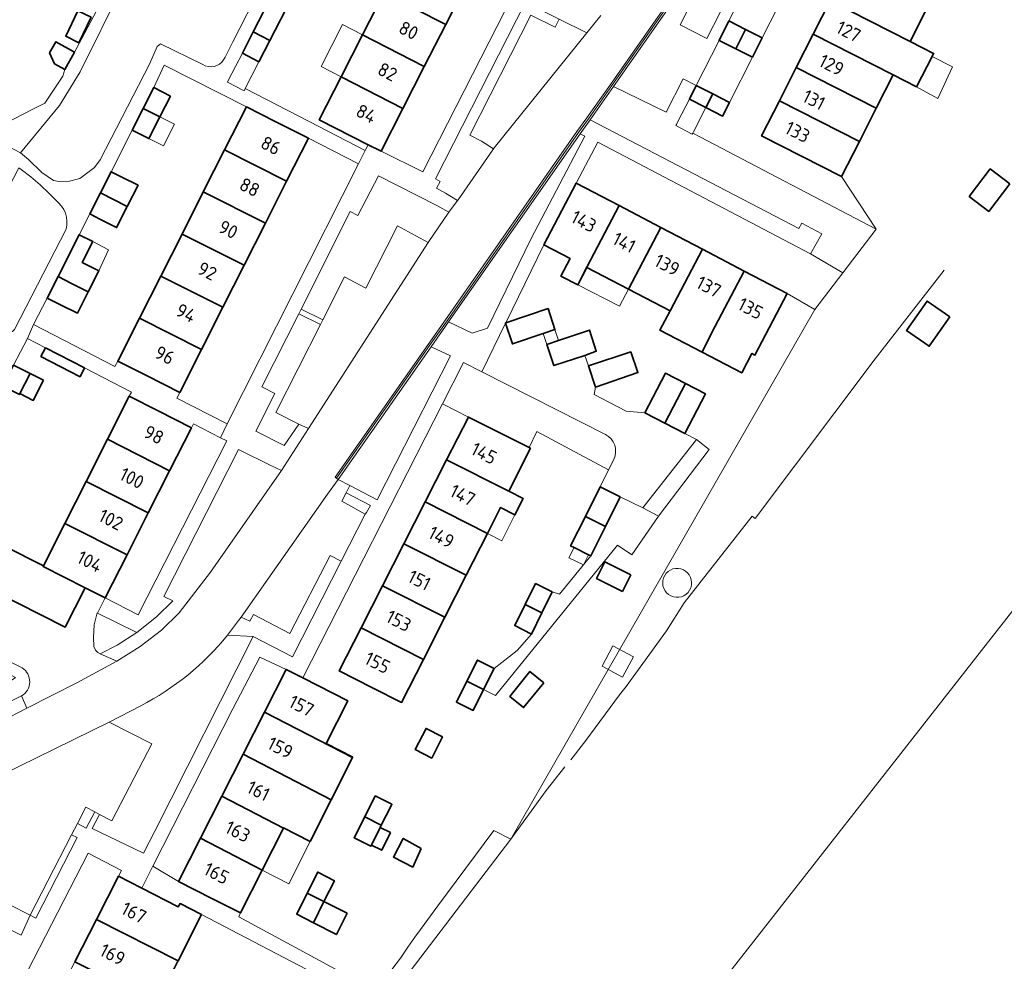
# Model space of a CAD drawing. Header units: metres. Extents: x 178952 to 185583, y 415201 to 419317.
# Tile 9 of 165: x 180343 to 180474, y 417923 to 418049. Entities that reach past the tile are written whole.
import ezdxf
from ezdxf.enums import TextEntityAlignment as Align

# ---------------------------------------------------------------- set-up
doc = ezdxf.new("R2010")
doc.units = ezdxf.units.M
for name, color, linetype, lineweight in [('B-XX-GR-BEPLANTING_CULTUUR_BODEMBEDEKKER-GV', 253, 'Continuous', 18), ('B-XX-GR-BEPLANTING_CULTUUR_HEESTERS-GV', 253, 'Continuous', 18), ('B-XX-GR-HAAG-G', 253, 'GR-HAAG1', 13), ('B-XX-IE-TERREINAFSCHEIDING_KUNSTMATIG_HEKWERK-G', 253, 'IE-TERREINAFSCHEIDING-KUNSTMATIG', 18), ('B-XX-IE-TERREINAFSCHEIDING_KUNSTMATIG_HEKWERK_RASTER-G', 253, 'IE-TERREINAFSCHEIDING-KUNSTMATIG', 18), ('B-XX-OG-BEBOUWING-GV', 252, 'Continuous', 35), ('B-XX-OG-BEBOUWING-T18', 252, 'Continuous', 18), ('B-XX-OG-BEBOUWING_OVERBOUWING-GV', 252, 'Continuous', 18), ('B-XX-OG-BEBOUWING_SCHUUR-GV', 252, 'Continuous', 35), ('B-XX-OG-TERREIN_CULTUURSCHEIDING-GV', 253, 'Continuous', 18), ('B-XX-OG-TERREIN_ERF-GV', 253, 'Continuous', 18), ('B-XX-VH-GOOT-G', 253, 'Continuous', 18), ('B-XX-VH-VERHARDING_ASFALT-GV', 251, 'Continuous', 18), ('B-XX-VH-VERHARDING_BEDRIJFSVLOERPLAAT-GV', 251, 'Continuous', 18), ('B-XX-VH-VERHARDING_BETONSTRAATSTEEN-GV', 251, 'Continuous', 18), ('B-XX-VH-VERHARDING_TEGEL-GV', 251, 'Continuous', 18)]:
    doc.layers.add(name, color=color, linetype=linetype, lineweight=lineweight)
doc.styles.add('NLCS-ISO-M-T18', font='NLCS-ISO.ttf', dxfattribs={"height": 1.8})
doc.linetypes.add('GR-HAAG1', pattern='A,6,[176,NLCS.SHX,S=0.125,R=0,X=0,Y=0],-2', length=8)
doc.linetypes.add('IE-TERREINAFSCHEIDING-KUNSTMATIG', pattern='A,4,[82,NLCS.SHX,S=0.75,R=90,X=0,Y=0],4,-2', length=10)

msp = doc.modelspace()

# ---------------------------------------------------------------- linework, layer by layer
at = {"layer": 'B-XX-GR-BEPLANTING_CULTUUR_BODEMBEDEKKER-GV'}
for points in [[(180436.45, 418049.77), (180432.831, 418051.59), (180431.041, 418048.01), (180434.621, 418046.18)], [(180418.301, 418033.15), (180417.661, 418033.47), (180400.071, 418008.31), (180403.211, 418006.82), (180405.261, 418007.45), (180411.141, 418019.46)], [(180393.231, 418021.14), (180395.681, 418019.832), (180397.351, 418018.94), (180400.127, 418022.99), (180398.491, 418023.854), (180390.701, 418027.84), (180387.951, 418022.52), (180386.901, 418023.06), (180380.341, 418010.029), (180383.264, 418008.595), (180386.171, 418014.34), (180388.991, 418012.83)], [(180382.948, 418007.972), (180380.027, 418009.405), (180375.101, 417999.62), (180376.821, 417998.754), (180374.271, 417993.69), (180378.056, 417991.786), (180380.051, 417994.61), (180376.981, 417996.18)], [(180400.311, 418003.75), (180397.731, 418004.99), (180385.291, 417987.25), (180386.845, 417986.442), (180390.521, 417984.53)], [(180377.7, 417988.43), (180376.201, 417989.16), (180371.951, 417991.23), (180361.991, 417971.6), (180363.161, 417971.01), (180360.991, 417968.86), (180358.361, 417966.76), (180355.753, 417965.063), (180353.477, 417963.937), (180355.701, 417962.93), (180358.811, 417964.89), (180361.66, 417967.09), (180364.041, 417969.39), (180368.241, 417974.85)], [(180373.991, 417969.19), (180373.501, 417968.27), (180372.307, 417968.842), (180371.976, 417968.374), (180370.482, 417966.402), (180373.931, 417966.23), (180379.201, 417963.53), (180385.701, 417976.3), (180384.221, 417977.09), (180378.851, 417966.65)], [(180350.397, 417939.348), (180349.637, 417939.737), (180344.101, 417928.97), (180344.863, 417928.577)], [(180344.101, 417928.97), (180341.299, 417930.415), (180339.966, 417927.777), (180340.141, 417927.694), (180342.879, 417926.31)]]:
    msp.add_lwpolyline(points, close=True, dxfattribs=at)
for points in [[(180358.881, 417956.98), (180354.651, 417954.8), (180360.391, 417951.9), (180355.021, 417941.6), (180353.37, 417942.461), (180352.398, 417940.548), (180359.275, 417937.291), (180360.751, 417940.2), (180373.931, 417966.23)], [(180373.931, 417966.23), (180370.482, 417966.402)], [(180343.011, 417962.04), (180339.911, 417963.6), (180339.251, 417962.27), (180342.135, 417960.772), (180336.471, 417956.91), (180322.147, 417950.001), (180323.071, 417948.5), (180342.921, 417958.3)]]:
    msp.add_lwpolyline(points, dxfattribs=at)
for points in [[(180370.482, 417966.402, -0.1035599), (180358.881, 417956.98)], [(180342.921, 417958.3, 0.5695235), (180343.011, 417962.04)]]:
    msp.add_lwpolyline(points, format="xyb", dxfattribs=at)
at = {"layer": 'B-XX-GR-BEPLANTING_CULTUUR_HEESTERS-GV'}
for points in [[(180354.677, 418053.138), (180351.011, 418046.221), (180350.023, 418044.357), (180348.72, 418042.043), (180348.46, 418041.183), (180346.035, 418037.536), (180344.373, 418036.688), (180340.858, 418034.894), (180340.376, 418034.792), (180339.351, 418032.69), (180342.805, 418030.911), (180348.032, 418037.225), (180350.779, 418041.747), (180356.368, 418053.038)], [(180404.541, 418001.63), (180402.071, 418002.88), (180399.255, 417997.36), (180402.735, 417995.584), (180407.207, 417993.348), (180410.839, 417991.532), (180411.866, 417993.666), (180421.48, 417988.531), (180422.172, 417989.93)], [(180421.06, 417993.27), (180404.541, 418001.63)]]:
    msp.add_lwpolyline(points, dxfattribs=at)
for points in [[(180406.105, 418031.468), (180404.501, 418032.455), (180402.931, 418033.26), (180411.091, 418049.33), (180414.341, 418047.71), (180414.88, 418048.799), (180410.351, 418051.08), (180398.332, 418027.428), (180398.96, 418027.074), (180398.464, 418026.195), (180399.667, 418025.537), (180401.274, 418024.531), (180401.341, 418024.62)], [(180434.921, 417991.233), (180433.225, 417992.573), (180426.058, 417983.426), (180428.182, 417982.313)]]:
    msp.add_lwpolyline(points, close=True, dxfattribs=at)
msp.add_lwpolyline([(180422.172, 417989.93, 0.4119655), (180421.06, 417993.27)], format="xyb", dxfattribs=at)
at = {"layer": 'B-XX-GR-HAAG-G', "ltscale": 0.2, "flags": 128}
msp.add_lwpolyline([(180422.959, 417958.461), (180423.854, 417959.564)], dxfattribs=at)
at = {"layer": 'B-XX-IE-TERREINAFSCHEIDING_KUNSTMATIG_HEKWERK-G', "ltscale": 0.1, "flags": 128}
for points in [[(180431.615, 417970.752), (180440.698, 417982.344), (180441.112, 417982.018), (180457.171, 418003.359), (180459.836, 418006.799), (180466.368, 418015.229)], [(180422.959, 417958.461), (180418.437, 417952.339), (180416.424, 417949.757)], [(180415.634, 417948.833), (180413.129, 417945.643), (180408.425, 417939.137)]]:
    msp.add_lwpolyline(points, dxfattribs=at)
at = {"layer": 'B-XX-IE-TERREINAFSCHEIDING_KUNSTMATIG_HEKWERK_RASTER-G', "ltscale": 0.2, "flags": 128}
msp.add_lwpolyline([(180423.854, 417959.564), (180429.228, 417967.013), (180431.615, 417970.752)], dxfattribs=at)
at = {"layer": 'B-XX-OG-BEBOUWING-GV'}
for points in [[(180402.621, 418053.85), (180394.331, 418058.07), (180392.753, 418054.969), (180390.531, 418056.1), (180389.203, 418053.492), (180391.425, 418052.361), (180391.406, 418052.323), (180399.687, 418048.092)], [(180453.521, 418055.93), (180451.13, 418051.229), (180461.826, 418045.798), (180464.21, 418050.49)], [(180379.042, 418051.579), (180378.091, 418052.079), (180376.83, 418052.741), (180373.934, 418047.092), (180376.158, 418045.952)], [(180399.687, 418048.092), (180391.406, 418052.323), (180388.544, 418046.701), (180396.826, 418042.476)], [(180461.826, 418045.798), (180451.13, 418051.229), (180448.87, 418046.785), (180459.559, 418041.337), (180462.699, 418039.741), (180464.762, 418043.8), (180464.966, 418044.202)], [(180439.811, 418047.415), (180437.588, 418048.548), (180436.269, 418045.946), (180438.493, 418044.828)], [(180442.021, 418046.288), (180439.811, 418047.415), (180438.493, 418044.828), (180440.716, 418043.71)], [(180376.158, 418045.952), (180373.934, 418047.092), (180372.482, 418044.261), (180374.695, 418043.098)], [(180396.826, 418042.476), (180388.544, 418046.701), (180385.686, 418041.087), (180393.965, 418036.86)], [(180448.87, 418046.785), (180446.602, 418042.325), (180457.301, 418036.893), (180459.559, 418041.337)], [(180446.602, 418042.325), (180444.337, 418037.872), (180455.035, 418032.432), (180457.301, 418036.893)], [(180393.965, 418036.86), (180385.686, 418041.087), (180382.761, 418035.34), (180389.311, 418032.002), (180391.041, 418031.12)], [(180362.87, 418038.505), (180360.637, 418039.636), (180359.227, 418036.853), (180361.46, 418035.722)], [(180435.444, 418038.794), (180433.223, 418039.93), (180432.287, 418038.093), (180434.508, 418036.964)], [(180437.654, 418037.663), (180435.444, 418038.794), (180434.508, 418036.964), (180436.728, 418035.835)], [(180361.46, 418035.722), (180359.227, 418036.853), (180357.759, 418033.955), (180359.987, 418032.814)], [(180381.321, 418032.86), (180376.861, 418035.12), (180373.024, 418037.062), (180370.11, 418031.308), (180378.411, 418027.114)], [(180444.337, 418037.872), (180441.951, 418033.18), (180452.651, 418027.74), (180455.035, 418032.432)], [(180378.411, 418027.114), (180370.11, 418031.308), (180367.258, 418025.678), (180375.562, 418021.488)], [(180358.537, 418026.595), (180356.286, 418027.694), (180354.92, 418028.387), (180353.496, 418025.58), (180357.093, 418023.754)], [(180422.884, 418023.849), (180417.131, 418026.85), (180412.821, 418018.61), (180416.323, 418016.783), (180415.096, 418014.434), (180417.361, 418013.275), (180418.553, 418015.619)], [(180357.093, 418023.754), (180353.496, 418025.58), (180352.056, 418022.742), (180353.422, 418022.049), (180355.649, 418020.914)], [(180375.562, 418021.488), (180367.258, 418025.678), (180364.412, 418020.058), (180372.717, 418015.871)], [(180428.461, 418020.94), (180422.884, 418023.849), (180418.553, 418015.619), (180417.361, 418013.275), (180417.376, 418013.267), (180418.592, 418015.599), (180424.139, 418012.705)], [(180351.05, 418016.265), (180352.458, 418019.043), (180350.648, 418019.96), (180347.821, 418014.372), (180349.627, 418013.457), (180351.858, 418012.324), (180353.292, 418015.149)], [(180372.717, 418015.871), (180364.412, 418020.058), (180361.565, 418014.437), (180369.872, 418010.255)], [(180434.056, 418018.022), (180428.461, 418020.94), (180424.139, 418012.705), (180429.715, 418009.795)], [(180439.641, 418015.109), (180434.056, 418018.022), (180429.715, 418009.795), (180428.344, 418007.196), (180433.987, 418004.251), (180435.309, 418006.876)], [(180369.872, 418010.255), (180361.565, 418014.437), (180358.714, 418008.807), (180367.023, 418004.629)], [(180445.371, 418012.12), (180439.641, 418015.109), (180435.309, 418006.876), (180433.987, 418004.251), (180439.301, 418001.478), (180440.66, 418004.084), (180441.071, 418003.87)], [(180351.858, 418012.324), (180349.627, 418013.457), (180347.821, 418014.372), (180346.365, 418011.498), (180348.17, 418010.583), (180350.408, 418009.469)], [(180413.385, 418010.091), (180407.745, 418008.2), (180407.687, 418008.181), (180407.706, 418008.122), (180408.613, 418005.356), (180412.747, 418006.747), (180414.31, 418007.273)], [(180367.023, 418004.629), (180358.714, 418008.807), (180355.804, 418003.062), (180359.641, 418001.12), (180364.101, 417998.86)], [(180418.307, 418003.813), (180419.827, 418004.388), (180418.916, 418007.21), (180414.785, 418005.827), (180413.23, 418005.306), (180414.161, 418002.475)], [(180424.473, 418004.315), (180418.774, 418002.422), (180419.726, 417999.584), (180425.412, 418001.521)], [(180344.098, 418001.415), (180341.853, 418002.528), (180340.407, 417999.696), (180342.658, 417998.583), (180342.726, 417998.717)], [(180431.761, 418000.074), (180429.099, 418001.458), (180426.347, 417996.145), (180429.01, 417994.762)], [(180434.432, 417998.685), (180431.761, 418000.074), (180429.01, 417994.762), (180431.673, 417993.379)], [(180365.661, 417994.15), (180361.201, 417996.4), (180357.35, 417998.356), (180354.44, 417992.607), (180362.747, 417988.396)], [(180411.044, 417991.429), (180410.839, 417991.532), (180407.207, 417993.348), (180402.735, 417995.584), (180399.812, 417989.843), (180408.121, 417985.666), (180408.133, 417985.69)], [(180362.747, 417988.396), (180354.44, 417992.607), (180351.586, 417986.968), (180359.897, 417982.767)], [(180408.121, 417985.666), (180399.812, 417989.843), (180396.956, 417984.235), (180405.262, 417980.033), (180407.013, 417983.483), (180408.954, 417982.498), (180410.065, 417984.688)], [(180359.897, 417982.767), (180351.586, 417986.968), (180348.737, 417981.338), (180357.055, 417977.155)], [(180423.04, 417984.92), (180420.351, 417986.251), (180418.377, 417982.307), (180421.064, 417980.965)], [(180405.262, 417980.033), (180396.956, 417984.235), (180394.101, 417978.627), (180402.416, 417974.424)], [(180416.861, 417978.135), (180418.787, 417977.176), (180419.095, 417977.023), (180421.064, 417980.965), (180418.377, 417982.307), (180416.403, 417978.363)], [(180345.826, 417975.588), (180345.869, 417975.672), (180335.406, 417980.967), (180334.951, 417980.09), (180332.7, 417975.62), (180348.791, 417967.51), (180351.442, 417972.744)], [(180357.055, 417977.155), (180348.737, 417981.338), (180345.869, 417975.672), (180345.826, 417975.588), (180351.442, 417972.744), (180351.45, 417972.76), (180354.141, 417971.4)], [(180402.416, 417974.424), (180394.101, 417978.627), (180391.245, 417973.019), (180399.571, 417968.816)], [(180399.571, 417968.816), (180391.245, 417973.019), (180388.39, 417967.411), (180396.712, 417963.18)], [(180413.953, 417972.199), (180411.712, 417973.324), (180410.316, 417970.509), (180412.556, 417969.386)], [(180412.556, 417969.386), (180410.316, 417970.509), (180408.92, 417967.693), (180411.158, 417966.572)], [(180396.712, 417963.18), (180388.39, 417967.411), (180385.453, 417961.643), (180389.916, 417959.388), (180393.794, 417957.429)], [(180406.172, 417961.968), (180403.936, 417963.091), (180402.533, 417960.284), (180404.764, 417959.149)], [(180386.598, 417957.651), (180380.557, 417960.712), (180378.331, 417961.84), (180375.43, 417956.125), (180387.227, 417950.04), (180387.26, 417950.105), (180383.692, 417951.913)], [(180404.764, 417959.149), (180402.533, 417960.284), (180401.129, 417957.476), (180403.368, 417956.353)], [(180375.43, 417956.125), (180372.58, 417950.509), (180384.378, 417944.414), (180387.227, 417950.04)], [(180399.276, 417952.806), (180397.065, 417953.945), (180395.614, 417951.128), (180397.825, 417949.989)], [(180384.378, 417944.414), (180372.58, 417950.509), (180369.73, 417944.895), (180377.971, 417940.617), (180377.981, 417940.636), (180381.549, 417938.829)], [(180377.971, 417940.617), (180369.73, 417944.895), (180366.875, 417939.271), (180375.136, 417935.019)], [(180392.397, 417943.619), (180392.491, 417943.804), (180390.263, 417944.931), (180388.851, 417942.128), (180391.076, 417941)], [(180390.936, 417940.723), (180391.076, 417941), (180388.851, 417942.128), (180387.438, 417939.325), (180389.655, 417938.185), (180389.742, 417938.358)], [(180375.136, 417935.019), (180366.875, 417939.271), (180363.941, 417933.49), (180368.401, 417931.22), (180372.225, 417929.271)], [(180364.144, 417930.547), (180363.915, 417930.102), (180359.024, 417932.611), (180355.925, 417934.2), (180352.955, 417928.381), (180363.884, 417922.875), (180367.037, 417929.063)], [(180384.799, 417933.584), (180382.578, 417934.733), (180381.168, 417931.921), (180383.403, 417930.8)], [(180383.403, 417930.8), (180381.168, 417931.921), (180379.757, 417929.108), (180381.985, 417927.972)], [(180363.868, 417922.843), (180363.884, 417922.875), (180352.955, 417928.381), (180350.081, 417922.75), (180360.554, 417917.511), (180360.579, 417917.56), (180361.064, 417917.314)]]:
    msp.add_lwpolyline(points, close=True, dxfattribs=at)
at = {"layer": 'B-XX-OG-BEBOUWING_OVERBOUWING-GV'}
for points in [[(180445.232, 418052.629), (180443.013, 418053.748), (180440.793, 418054.868), (180437.588, 418048.548), (180439.811, 418047.415), (180442.021, 418046.288)], [(180388.544, 418046.701), (180385.871, 418048.062), (180383.013, 418042.448), (180385.686, 418041.087)], [(180440.716, 418043.71), (180438.493, 418044.828), (180436.269, 418045.946), (180433.223, 418039.93), (180435.444, 418038.794), (180437.654, 418037.663)], [(180374.695, 418043.098), (180372.482, 418044.261), (180370.632, 418040.653), (180370.48, 418040.356), (180372.705, 418039.215), (180372.856, 418039.509)], [(180467.508, 418042.407), (180464.762, 418043.8), (180462.699, 418039.741), (180465.523, 418038.196)], [(180434.508, 418036.964), (180432.287, 418038.093), (180430.8, 418035.174), (180430.57, 418034.722), (180430.484, 418034.554), (180432.678, 418033.388), (180432.757, 418033.542), (180432.841, 418033.706)], [(180363.391, 418034.744), (180361.46, 418035.722), (180359.987, 418032.814), (180361.918, 418031.836)], [(180354.59, 418017.962), (180352.458, 418019.043), (180351.05, 418016.265), (180353.292, 418015.149)], [(180418.553, 418015.619), (180417.361, 418013.275), (180422.94, 418010.42), (180424.139, 418012.705)], [(180413.23, 418005.306), (180414.785, 418005.827), (180414.31, 418007.273), (180412.747, 418006.747)], [(180408.954, 417982.498), (180407.013, 417983.483), (180405.262, 417980.033), (180407.202, 417979.048)], [(180418.787, 417977.176), (180416.861, 417978.135), (180416.181, 417976.769), (180418.107, 417975.81)], [(180432.594, 417973.453), (180432.554, 417973.808), (180432.449, 417974.15), (180432.284, 417974.467), (180432.063, 417974.748), (180431.794, 417974.983), (180431.487, 417975.165), (180431.151, 417975.288), (180430.799, 417975.347), (180430.442, 417975.34), (180430.092, 417975.267), (180429.761, 417975.132), (180429.461, 417974.938), (180429.202, 417974.692), (180428.992, 417974.403), (180428.839, 417974.08), (180428.748, 417973.734), (180428.722, 417973.378), (180428.762, 417973.023), (180428.866, 417972.681), (180429.032, 417972.365), (180429.252, 417972.084), (180429.521, 417971.848), (180429.829, 417971.666), (180430.164, 417971.543), (180430.517, 417971.485), (180430.874, 417971.492), (180431.224, 417971.564), (180431.554, 417971.699), (180431.854, 417971.893), (180432.114, 417972.139), (180432.324, 417972.429), (180432.477, 417972.751), (180432.568, 417973.097)], [(180422.06, 417964.98), (180420.626, 417962.256), (180423.363, 417960.816), (180424.796, 417963.54)], [(180381.549, 417938.829), (180377.971, 417940.617), (180375.136, 417935.019), (180378.69, 417933.188)]]:
    msp.add_lwpolyline(points, close=True, dxfattribs=at)
at = {"layer": 'B-XX-OG-BEBOUWING_SCHUUR-GV'}
for points in [[(180352.258, 418049.048), (180350.477, 418049.9), (180348.845, 418046.49), (180350.626, 418045.638)], [(180350.023, 418044.357), (180347.528, 418045.762), (180346.696, 418044.284), (180347.336, 418042.823), (180348.72, 418042.043)], [(180475.17, 418026.755), (180472.558, 418028.768), (180469.727, 418025.094), (180472.339, 418023.081)], [(180467.134, 418008.984), (180464.107, 418011.095), (180461.358, 418007.154), (180464.386, 418005.043)], [(180346.132, 418004.853), (180345.531, 418003.686), (180350.776, 418000.983), (180351.377, 418002.15)], [(180345.887, 418000.505), (180344.098, 418001.415), (180342.726, 417998.717), (180344.515, 417997.807)], [(180424.456, 417974.492), (180420.981, 417976.229), (180419.869, 417974.006), (180423.344, 417972.269)], [(180412.81, 417960.04), (180410.958, 417961.547), (180408.262, 417958.234), (180410.114, 417956.727)], [(180392.325, 417940.022), (180390.936, 417940.723), (180389.742, 417938.358), (180391.132, 417937.657)], [(180396.425, 417937.888), (180394.001, 417939.233), (180392.686, 417936.744), (180395.313, 417935.399)], [(180386.508, 417929.243), (180383.403, 417930.8), (180381.985, 417927.972), (180385.079, 417926.394)]]:
    msp.add_lwpolyline(points, close=True, dxfattribs=at)
at = {"layer": 'B-XX-OG-TERREIN_CULTUURSCHEIDING-GV'}
for points in [[(180356.368, 418053.038), (180350.779, 418041.747), (180348.032, 418037.225), (180342.805, 418030.911), (180343.856, 418030.009), (180345.67, 418028.293), (180347.203, 418027.213), (180347.994, 418027.068), (180349.378, 418027.106), (180350.727, 418027.501), (180352.692, 418028.939), (180353.476, 418029.963), (180360.069, 418042.769), (180361.102, 418045.137), (180361.545, 418045.507), (180367.202, 418042.703), (180367.501, 418042.553), (180367.889, 418042.441), (180368.29, 418042.407), (180368.691, 418042.453), (180369.075, 418042.577), (180369.427, 418042.774), (180369.733, 418043.037), (180369.981, 418043.355), (180370.162, 418043.715), (180371.205, 418045.757), (180378.777, 418060.579)], [(180511.003, 418014.939), (180388.361, 417858.461), (180388.048, 417858.056), (180388.683, 417857.799), (180436.858, 417838.173), (180451.33, 417831.191), (180492.742, 417812.981)]]:
    msp.add_lwpolyline(points, dxfattribs=at)
for points in [[(180433.802, 418033.015), (180432.757, 418033.542), (180432.678, 418033.388), (180430.484, 418034.554), (180430.57, 418034.722), (180430.8, 418035.174), (180432.287, 418038.093), (180433.223, 418039.93), (180431.45, 418040.81), (180429.191, 418036.33), (180422.131, 418039.76), (180419.001, 418035.32), (180446.931, 418020.78), (180447.331, 418021.51), (180450.021, 418020.07), (180448.501, 418017.41), (180452.824, 418014.864), (180457.301, 418020.698)], [(180348.91, 418020.726), (180349.003, 418021.254), (180349.017, 418021.79), (180348.951, 418022.321), (180348.806, 418022.837), (180348.587, 418023.326), (180348.297, 418023.777), (180347.944, 418024.179), (180347.8, 418024.313), (180346.651, 418025.496), (180345.447, 418026.621), (180344.189, 418027.687), (180342.881, 418028.691), (180342.559, 418028.923), (180331.019, 418006.607), (180334.123, 418007.533), (180335.169, 418007.705), (180336.122, 418007.731), (180337.775, 418007.514), (180341.203, 418006.964), (180341.727, 418007.026), (180341.982, 418007.295)], [(180358.361, 417966.76), (180353.119, 417969.381), (180353.061, 417969.41), (180352.671, 417967.78), (180352.561, 417966.12), (180352.611, 417964.91), (180352.821, 417964.41), (180353.161, 417964.08), (180353.477, 417963.937), (180355.753, 417965.063)]]:
    msp.add_lwpolyline(points, close=True, dxfattribs=at)
at = {"layer": 'B-XX-OG-TERREIN_ERF-GV'}
for points in [[(180440.793, 418054.868), (180437.588, 418048.548), (180439.811, 418047.415), (180442.021, 418046.288), (180440.716, 418043.71), (180438.493, 418044.828), (180436.269, 418045.946), (180433.223, 418039.93), (180435.444, 418038.794), (180437.654, 418037.663), (180436.728, 418035.835), (180434.508, 418036.964), (180432.287, 418038.093), (180430.8, 418035.174), (180430.57, 418034.722), (180430.484, 418034.554), (180432.678, 418033.388), (180432.757, 418033.542), (180433.802, 418033.015), (180457.301, 418020.698), (180452.651, 418027.74), (180441.951, 418033.18), (180444.337, 418037.872), (180446.602, 418042.325), (180448.87, 418046.785), (180451.13, 418051.229)], [(180321.392, 418051.789), (180319.811, 418048.676), (180319.711, 418048.48), (180316.691, 418050.05), (180315.406, 418047.508), (180340.076, 418034.903), (180340.376, 418034.792), (180340.858, 418034.894), (180344.373, 418036.688), (180346.035, 418037.536), (180348.46, 418041.183), (180348.72, 418042.043), (180350.023, 418044.357), (180351.011, 418046.221), (180354.677, 418053.138)], [(180402.621, 418053.85), (180399.687, 418048.092), (180396.826, 418042.476), (180393.965, 418036.86), (180391.041, 418031.12), (180396.641, 418028.36), (180408.827, 418052.25)], [(180379.042, 418051.579), (180376.158, 418045.952), (180374.695, 418043.098), (180372.482, 418044.261), (180370.632, 418040.653), (180370.48, 418040.356), (180372.705, 418039.215), (180372.856, 418039.509), (180381.431, 418035.097), (180388.927, 418031.24), (180389.311, 418032.002), (180382.761, 418035.34), (180385.686, 418041.087), (180388.544, 418046.701), (180391.406, 418052.323)], [(180464.21, 418050.49), (180461.826, 418045.798), (180464.966, 418044.202), (180464.762, 418043.8), (180462.699, 418039.741), (180459.559, 418041.337), (180457.301, 418036.893), (180455.035, 418032.432), (180452.651, 418027.74), (180457.301, 418020.698), (180452.824, 418014.864), (180449.06, 418009.959), (180408.425, 417939.137), (180389.609, 417914.553)], [(180388.361, 417858.461), (180511.003, 418014.939)], [(180335.406, 417980.967), (180345.869, 417975.672), (180348.737, 417981.338), (180351.586, 417986.968), (180354.44, 417992.607), (180357.35, 417998.356), (180357.636, 417998.922), (180351.377, 418002.15), (180346.132, 418004.853), (180343.736, 418006.088), (180341.853, 418002.528), (180344.098, 418001.415), (180342.726, 417998.717), (180342.658, 417998.583)], [(180389.062, 417917.559), (180367.037, 417929.063), (180363.884, 417922.875), (180363.868, 417922.843), (180361.064, 417917.314)]]:
    msp.add_lwpolyline(points, dxfattribs=at)
for points in [[(180367.258, 418025.678), (180370.11, 418031.308), (180373.024, 418037.062), (180362.034, 418042.634), (180360.637, 418039.636), (180362.87, 418038.505), (180361.46, 418035.722), (180359.987, 418032.814), (180357.759, 418033.955), (180354.92, 418028.387), (180356.286, 418027.694), (180358.537, 418026.595), (180357.093, 418023.754), (180355.649, 418020.914), (180353.422, 418022.049), (180352.056, 418022.742), (180350.648, 418019.96), (180352.458, 418019.043), (180351.05, 418016.265), (180353.292, 418015.149), (180351.858, 418012.324), (180350.408, 418009.469), (180348.17, 418010.583), (180346.365, 418011.498), (180344.544, 418007.972), (180355.443, 418002.349), (180355.804, 418003.062), (180358.714, 418008.807), (180361.565, 418014.437), (180364.412, 418020.058)], [(180388.029, 418029.461), (180381.321, 418032.86), (180378.411, 418027.114), (180375.562, 418021.488), (180372.717, 418015.871), (180369.872, 418010.255), (180367.023, 418004.629), (180364.101, 417998.86), (180363.722, 417998.112), (180370.469, 417994.658)], [(180420.031, 418032.35), (180417.131, 418026.85), (180422.884, 418023.849), (180428.461, 418020.94), (180434.056, 418018.022), (180439.641, 418015.109), (180445.371, 418012.12), (180449.06, 418009.959), (180452.824, 418014.864), (180448.501, 418017.41)], [(180408.425, 417939.137), (180449.06, 418009.959), (180445.371, 418012.12), (180441.071, 418003.87), (180440.66, 418004.084), (180439.301, 418001.478), (180433.987, 418004.251), (180428.344, 418007.196), (180429.715, 418009.795), (180424.139, 418012.705), (180418.592, 418015.599), (180417.376, 418013.267), (180417.361, 418013.275), (180415.096, 418014.434), (180416.323, 418016.783), (180412.821, 418018.61), (180407.745, 418008.2), (180413.385, 418010.091), (180414.31, 418007.273), (180412.747, 418006.747), (180413.23, 418005.306), (180414.785, 418005.827), (180418.916, 418007.21), (180419.827, 418004.388), (180418.307, 418003.813), (180418.774, 418002.422), (180424.473, 418004.315), (180425.412, 418001.521), (180419.726, 417999.584), (180419.564, 417998.597), (180423.824, 417996.385), (180426.347, 417996.145), (180429.099, 418001.458), (180431.761, 418000.074), (180434.432, 417998.685), (180431.673, 417993.379), (180433.225, 417992.573), (180434.921, 417991.233), (180428.182, 417982.313), (180424.613, 417977.159), (180422.663, 417978.432), (180406.366, 417958.352), (180404.764, 417959.149), (180403.368, 417956.353), (180401.129, 417957.476), (180402.533, 417960.284), (180403.936, 417963.091), (180406.172, 417961.968), (180409.243, 417964.366), (180411.158, 417966.572), (180408.92, 417967.693), (180410.316, 417970.509), (180411.712, 417973.324), (180413.953, 417972.199), (180414.906, 417971.884), (180419.095, 417977.023), (180418.787, 417977.176), (180416.861, 417978.135), (180416.403, 417978.363), (180418.377, 417982.307), (180420.351, 417986.251), (180421.48, 417988.531), (180411.866, 417993.666), (180410.839, 417991.532), (180411.044, 417991.429), (180408.133, 417985.69), (180408.121, 417985.666), (180410.065, 417984.688), (180408.954, 417982.498), (180407.013, 417983.483), (180405.262, 417980.033), (180402.416, 417974.424), (180399.571, 417968.816), (180396.712, 417963.18), (180393.794, 417957.429), (180389.916, 417959.388), (180385.453, 417961.643), (180388.39, 417967.411), (180391.245, 417973.019), (180394.101, 417978.627), (180396.956, 417984.235), (180399.812, 417989.843), (180402.735, 417995.584), (180399.255, 417997.36), (180380.557, 417960.712), (180386.598, 417957.651), (180383.692, 417951.913), (180387.26, 417950.105), (180387.227, 417950.04), (180384.378, 417944.414), (180381.549, 417938.829), (180377.981, 417940.636), (180377.971, 417940.617), (180375.136, 417935.019), (180372.225, 417929.271), (180372.027, 417928.74), (180390.307, 417918.874), (180393.635, 417923.253), (180394.644, 417924.702), (180395.562, 417926.055), (180396.303, 417927.077), (180398.64, 417930.216), (180406.11, 417940.285)], [(180370.41, 417992.4), (180369.541, 417992.82), (180365.925, 417994.671), (180365.661, 417994.15), (180362.747, 417988.396), (180359.897, 417982.767), (180357.055, 417977.155), (180354.141, 417971.4), (180358.561, 417969.13)], [(180372.58, 417950.509), (180375.43, 417956.125), (180378.331, 417961.84), (180374.807, 417963.464), (180371.211, 417956.562), (180360.52, 417935.55), (180363.941, 417933.49), (180366.875, 417939.271), (180369.73, 417944.895)], [(180399.276, 417952.806), (180397.825, 417949.989), (180395.614, 417951.128), (180397.065, 417953.945)], [(180389.742, 417938.358), (180389.655, 417938.185), (180387.438, 417939.325), (180388.851, 417942.128), (180390.263, 417944.931), (180392.491, 417943.804), (180392.397, 417943.619), (180391.076, 417941), (180390.936, 417940.723)], [(180347.277, 417917.257), (180350.081, 417922.75), (180352.955, 417928.381), (180355.925, 417934.2), (180356.331, 417934.96), (180351.861, 417937.25), (180342.91, 417919.83), (180341.421, 417920.56), (180338.561, 417914.91), (180337.361, 417915.51), (180328.36, 417897.963), (180337.004, 417893.53), (180340.043, 417891.971), (180341.545, 417894.806), (180343.144, 417897.944), (180338.601, 417900.26), (180341.575, 417906.087), (180344.413, 417911.647)], [(180381.985, 417927.972), (180379.757, 417929.108), (180381.168, 417931.921), (180382.578, 417934.733), (180384.799, 417933.584), (180383.403, 417930.8)]]:
    msp.add_lwpolyline(points, close=True, dxfattribs=at)
at = {"layer": 'B-XX-VH-GOOT-G'}
msp.add_lwpolyline([(180454.719, 418094.607), (180442.511, 418070.499), (180439.837, 418065.83), (180438.173, 418063.257), (180436.914, 418061.31), (180421.926, 418039.904), (180418.798, 418035.465), (180417.457, 418033.615), (180399.866, 418008.454), (180397.526, 418005.134), (180385.086, 417987.394)], dxfattribs=at)
at = {"layer": 'B-XX-VH-VERHARDING_ASFALT-GV'}
for points in [[(180370.482, 417966.402), (180371.976, 417968.374), (180372.307, 417968.842), (180383.884, 417985.256), (180385.291, 417987.25), (180384.882, 417987.537), (180397.322, 418005.277), (180399.661, 418008.596), (180417.254, 418033.76), (180418.594, 418035.611), (180421.722, 418040.047), (180436.706, 418061.449), (180439.624, 418065.96), (180442.291, 418070.617), (180454.496, 418094.72)], [(180420.431, 418049.26), (180418.565, 418046.945), (180406.19, 418031.59), (180406.105, 418031.468), (180401.341, 418024.62), (180401.274, 418024.531), (180400.127, 418022.99), (180397.351, 418018.94), (180381.329, 417994.064), (180377.7, 417988.43), (180368.241, 417974.85), (180364.041, 417969.39), (180361.66, 417967.09), (180358.811, 417964.89), (180355.701, 417962.93), (180350.358, 417960.038), (180343.668, 417956.653), (180340.199, 417954.897)], [(180342.57, 417948.864), (180354.651, 417954.8), (180358.881, 417956.98)]]:
    msp.add_lwpolyline(points, dxfattribs=at)
msp.add_lwpolyline([(180358.881, 417956.98, 0.1035599), (180370.482, 417966.402)], format="xyb", dxfattribs=at)
at = {"layer": 'B-XX-VH-VERHARDING_BEDRIJFSVLOERPLAAT-GV'}
msp.add_lwpolyline([(180359.641, 418001.12), (180355.804, 418003.062), (180355.443, 418002.349), (180344.544, 418007.972), (180343.736, 418006.088), (180346.132, 418004.853), (180351.377, 418002.15), (180357.636, 417998.922), (180357.35, 417998.356), (180361.201, 417996.4), (180365.661, 417994.15), (180365.925, 417994.671), (180369.541, 417992.82), (180370.469, 417994.658), (180363.722, 417998.112), (180364.101, 417998.86)], close=True, dxfattribs=at)
for points in [[(180349.637, 417939.737), (180350.407, 417941.235), (180351.531, 417943.42), (180352.727, 417942.797), (180353.37, 417942.461), (180355.021, 417941.6), (180360.391, 417951.9), (180354.651, 417954.8), (180342.57, 417948.864), (180339.391, 417947.302)], [(180339.903, 417946.966), (180340.694, 417944.876), (180340.358, 417944.162), (180338.448, 417939.695), (180337.904, 417939.289), (180330.875, 417943.119), (180320.448, 417937.996), (180321.631, 417935.54), (180337.251, 417927.52), (180339.271, 417931.46), (180341.299, 417930.415), (180344.101, 417928.97), (180349.637, 417939.737)]]:
    msp.add_lwpolyline(points, dxfattribs=at)
at = {"layer": 'B-XX-VH-VERHARDING_BETONSTRAATSTEEN-GV'}
for points in [[(180417.661, 418033.47), (180419.001, 418035.32), (180422.131, 418039.76), (180437.121, 418061.17), (180438.383, 418063.121), (180440.051, 418065.7), (180442.731, 418070.38), (180454.942, 418094.494), (180454.496, 418094.72), (180442.291, 418070.617), (180439.624, 418065.96), (180436.706, 418061.449), (180421.722, 418040.047), (180418.594, 418035.611), (180417.254, 418033.76), (180399.661, 418008.596), (180397.322, 418005.277), (180384.882, 417987.537), (180385.291, 417987.25), (180397.731, 418004.99), (180400.071, 418008.31)], [(180436.269, 418045.946), (180437.588, 418048.548), (180440.793, 418054.868), (180442.113, 418057.471), (180443.743, 418060.715), (180443.771, 418060.77), (180440.93, 418062.01), (180438.383, 418063.121), (180437.121, 418061.17), (180422.131, 418039.76), (180429.191, 418036.33), (180431.45, 418040.81), (180433.223, 418039.93)], [(180431.041, 418048.01), (180432.831, 418051.59), (180436.45, 418049.77), (180434.621, 418046.18)], [(180418.565, 418046.945), (180414.88, 418048.799), (180414.341, 418047.71), (180411.091, 418049.33), (180402.931, 418033.26), (180404.501, 418032.455), (180406.105, 418031.468), (180406.19, 418031.59)], [(180397.351, 418018.94), (180395.681, 418019.832), (180393.231, 418021.14), (180388.991, 418012.83), (180386.171, 418014.34), (180383.264, 418008.595), (180382.948, 418007.972), (180376.981, 417996.18), (180380.051, 417994.61), (180381.329, 417994.064)], [(180380.341, 418010.029), (180380.027, 418009.405), (180382.948, 418007.972), (180383.264, 418008.595)], [(180384.221, 417977.09), (180385.701, 417976.3), (180388.937, 417982.591), (180385.809, 417984.356), (180386.36, 417985.465), (180386.845, 417986.442), (180385.291, 417987.25), (180383.884, 417985.256), (180372.307, 417968.842), (180373.501, 417968.27), (180373.991, 417969.19), (180378.851, 417966.65)], [(180422.663, 417978.432), (180424.613, 417977.159), (180428.182, 417982.313), (180426.058, 417983.426), (180423.04, 417984.92), (180421.064, 417980.965), (180419.095, 417977.023), (180414.906, 417971.884), (180413.953, 417972.199), (180412.556, 417969.386), (180411.158, 417966.572), (180409.243, 417964.366), (180406.172, 417961.968), (180404.764, 417959.149), (180406.366, 417958.352)]]:
    msp.add_lwpolyline(points, close=True, dxfattribs=at)
for points in [[(180378.777, 418060.579), (180371.205, 418045.757), (180370.162, 418043.715), (180369.981, 418043.355), (180369.733, 418043.037), (180369.427, 418042.774), (180369.075, 418042.577), (180368.691, 418042.453), (180368.29, 418042.407), (180367.889, 418042.441), (180367.501, 418042.553), (180367.202, 418042.703), (180361.545, 418045.507), (180361.102, 418045.137), (180360.069, 418042.769), (180353.476, 418029.963), (180352.692, 418028.939), (180350.727, 418027.501), (180349.378, 418027.106), (180347.994, 418027.068), (180347.203, 418027.213), (180345.67, 418028.293), (180343.856, 418030.009), (180342.805, 418030.911), (180339.351, 418032.69)], [(180341.853, 418002.528), (180343.736, 418006.088), (180344.544, 418007.972), (180346.365, 418011.498), (180347.821, 418014.372), (180350.648, 418019.96), (180352.056, 418022.742), (180353.496, 418025.58), (180354.92, 418028.387), (180357.759, 418033.955), (180359.227, 418036.853), (180360.637, 418039.636), (180362.034, 418042.634), (180373.024, 418037.062), (180376.861, 418035.12), (180381.321, 418032.86), (180388.029, 418029.461), (180388.927, 418031.24), (180381.431, 418035.097), (180372.856, 418039.509), (180372.705, 418039.215), (180370.48, 418040.356), (180370.632, 418040.653), (180372.482, 418044.261), (180373.934, 418047.092), (180376.83, 418052.741)], [(180342.559, 418028.923), (180342.881, 418028.691), (180344.189, 418027.687), (180345.447, 418026.621), (180346.651, 418025.496), (180347.8, 418024.313), (180347.944, 418024.179), (180348.297, 418023.777), (180348.587, 418023.326), (180348.806, 418022.837), (180348.951, 418022.321), (180349.017, 418021.79), (180349.003, 418021.254), (180348.91, 418020.726), (180341.982, 418007.295)], [(180419.564, 417998.597), (180419.726, 417999.584), (180418.774, 418002.422), (180418.307, 418003.813), (180414.161, 418002.475), (180413.23, 418005.306), (180412.747, 418006.747), (180408.613, 418005.356), (180407.706, 418008.122), (180404.541, 418001.63), (180421.06, 417993.27)], [(180422.172, 417989.93), (180421.48, 417988.531), (180420.351, 417986.251), (180423.04, 417984.92), (180426.058, 417983.426), (180433.225, 417992.573), (180431.673, 417993.379), (180429.01, 417994.762), (180426.347, 417996.145), (180423.824, 417996.385), (180419.564, 417998.597)], [(180352.671, 417967.78), (180353.061, 417969.41), (180353.119, 417969.381), (180354.141, 417971.4), (180351.45, 417972.76), (180351.442, 417972.744), (180348.791, 417967.51), (180332.7, 417975.62), (180330.111, 417976.89), (180325.941, 417969.18), (180339.251, 417962.27), (180339.911, 417963.6), (180343.011, 417962.04)], [(180342.921, 417958.3), (180343.668, 417956.653), (180350.358, 417960.038), (180355.701, 417962.93), (180353.477, 417963.937), (180353.161, 417964.08), (180352.821, 417964.41), (180352.611, 417964.91), (180352.561, 417966.12), (180352.671, 417967.78)], [(180389.609, 417914.553), (180408.425, 417939.137), (180406.11, 417940.285), (180398.64, 417930.216), (180396.303, 417927.077), (180395.562, 417926.055), (180394.644, 417924.702), (180393.635, 417923.253), (180390.307, 417918.874), (180372.027, 417928.74), (180372.225, 417929.271), (180368.401, 417931.22), (180363.941, 417933.49), (180360.52, 417935.55), (180359.024, 417932.611), (180363.915, 417930.102), (180364.144, 417930.547), (180367.037, 417929.063), (180389.062, 417917.559)]]:
    msp.add_lwpolyline(points, dxfattribs=at)
for points in [[(180421.06, 417993.27, -0.4119655), (180422.172, 417989.93)], [(180343.011, 417962.04, -0.5695235), (180342.921, 417958.3)]]:
    msp.add_lwpolyline(points, format="xyb", dxfattribs=at)
at = {"layer": 'B-XX-VH-VERHARDING_TEGEL-GV'}
for points in [[(180408.827, 418052.25), (180396.641, 418028.36), (180391.041, 418031.12), (180389.311, 418032.002), (180388.927, 418031.24), (180388.029, 418029.461), (180370.469, 417994.658), (180369.541, 417992.82), (180370.41, 417992.4), (180358.561, 417969.13), (180354.141, 417971.4), (180353.119, 417969.381), (180358.361, 417966.76), (180360.991, 417968.86), (180363.161, 417971.01), (180361.991, 417971.6), (180371.951, 417991.23), (180376.201, 417989.16), (180377.7, 417988.43), (180381.329, 417994.064), (180380.051, 417994.61), (180378.056, 417991.786), (180374.271, 417993.69), (180376.821, 417998.754), (180375.101, 417999.62), (180380.027, 418009.405), (180380.341, 418010.029), (180386.901, 418023.06), (180387.951, 418022.52), (180390.701, 418027.84), (180398.491, 418023.854), (180400.127, 418022.99), (180401.274, 418024.531), (180399.667, 418025.537), (180398.464, 418026.195), (180398.96, 418027.074), (180398.332, 418027.428), (180410.351, 418051.08)], [(180414.88, 418048.799), (180418.565, 418046.945), (180420.431, 418049.26)], [(180342.91, 417919.83), (180351.861, 417937.25), (180356.331, 417934.96), (180355.925, 417934.2), (180359.024, 417932.611), (180360.52, 417935.55), (180371.211, 417956.562), (180374.807, 417963.464), (180378.331, 417961.84), (180380.557, 417960.712), (180399.255, 417997.36), (180402.071, 418002.88), (180404.541, 418001.63), (180407.706, 418008.122), (180407.687, 418008.181), (180407.745, 418008.2), (180412.821, 418018.61), (180417.131, 418026.85), (180420.031, 418032.35), (180448.501, 418017.41), (180450.021, 418020.07), (180447.331, 418021.51), (180446.931, 418020.78), (180419.001, 418035.32), (180417.661, 418033.47), (180418.301, 418033.15), (180411.141, 418019.46), (180405.261, 418007.45), (180403.211, 418006.82), (180400.071, 418008.31), (180397.731, 418004.99), (180400.311, 418003.75), (180390.521, 417984.53), (180386.845, 417986.442), (180386.36, 417985.465), (180389.62, 417983.74), (180389.078, 417982.827), (180388.937, 417982.591), (180385.701, 417976.3), (180379.201, 417963.53), (180373.931, 417966.23), (180360.751, 417940.2), (180359.275, 417937.291), (180352.398, 417940.548), (180353.37, 417942.461), (180352.727, 417942.797), (180351.576, 417940.6), (180350.407, 417941.235), (180349.637, 417939.737), (180350.397, 417939.348), (180344.863, 417928.577), (180344.101, 417928.97), (180342.879, 417926.31), (180340.141, 417927.694)]]:
    msp.add_lwpolyline(points, dxfattribs=at)
for points in [[(180386.36, 417985.465), (180385.809, 417984.356), (180388.937, 417982.591), (180389.078, 417982.827), (180389.62, 417983.74)], [(180340.199, 417954.897), (180343.668, 417956.653), (180342.921, 417958.3), (180323.071, 417948.5), (180321.331, 417947.66), (180310.409, 417942.3), (180311.137, 417940.697), (180313.67, 417941.847), (180327.689, 417948.865)], [(180352.727, 417942.797), (180351.531, 417943.42), (180350.407, 417941.235), (180351.576, 417940.6)]]:
    msp.add_lwpolyline(points, close=True, dxfattribs=at)

# ---------------------------------------------------------------- texts
at = {"layer": 'B-XX-OG-BEBOUWING-T18', "style": 'NLCS-ISO-M-T18'}
for s, rotation, p in [('80', 333, (180394.729, 418047.281)), ('127', 333.1, (180453.592, 418047.136)), ('129', 333.1, (180451.315, 418042.658)), ('82', 333, (180391.906, 418041.741)), ('131', 333.1, (180448.952, 418038.012)), ('84', 333, (180389.057, 418036.148)), ('133', 333.1, (180446.76, 418033.701)), ('86', 333.1, (180376.291, 418031.893)), ('88', 333.1, (180373.467, 418026.316)), ('143', 332.5, (180418.16, 418021.744)), ('90', 333.1, (180370.6, 418020.656)), ('141', 332.5, (180423.571, 418018.921)), ('139', 332.5, (180429.316, 418015.925)), ('92', 333.1, (180367.787, 418015.102)), ('137', 332.5, (180434.894, 418013.015)), ('94', 333.1, (180364.947, 418009.494)), ('135', 332.5, (180440.473, 418010.105)), ('96', 333.1, (180362.092, 418003.857)), ('98', 333.1, (180360.648, 417993.214)), ('145', 333, (180404.812, 417990.739)), ('100', 333.1, (180357.708, 417987.409)), ('147', 333, (180401.96, 417985.137)), ('102', 333.1, (180354.9, 417981.864)), ('149', 333, (180399.108, 417979.537)), ('104', 333.1, (180352.066, 417976.266)), ('151', 333, (180396.171, 417973.769)), ('153', 333, (180393.405, 417968.336)), ('155', 333, (180390.554, 417962.737)), ('157', 333.1, (180380.4, 417956.969)), ('159', 333.1, (180377.557, 417951.37)), ('161', 333.1, (180374.63, 417945.602)), ('163', 333.1, (180371.873, 417940.17)), ('165', 333.1, (180369.031, 417934.571)), ('167', 333, (180357.979, 417929.316)), ('169', 333, (180355.123, 417923.72))]:
    msp.add_text(s, height=1.8, rotation=rotation, dxfattribs=at).set_placement(p, align=Align.MIDDLE_CENTER)

doc.saveas('drawing.dxf')
